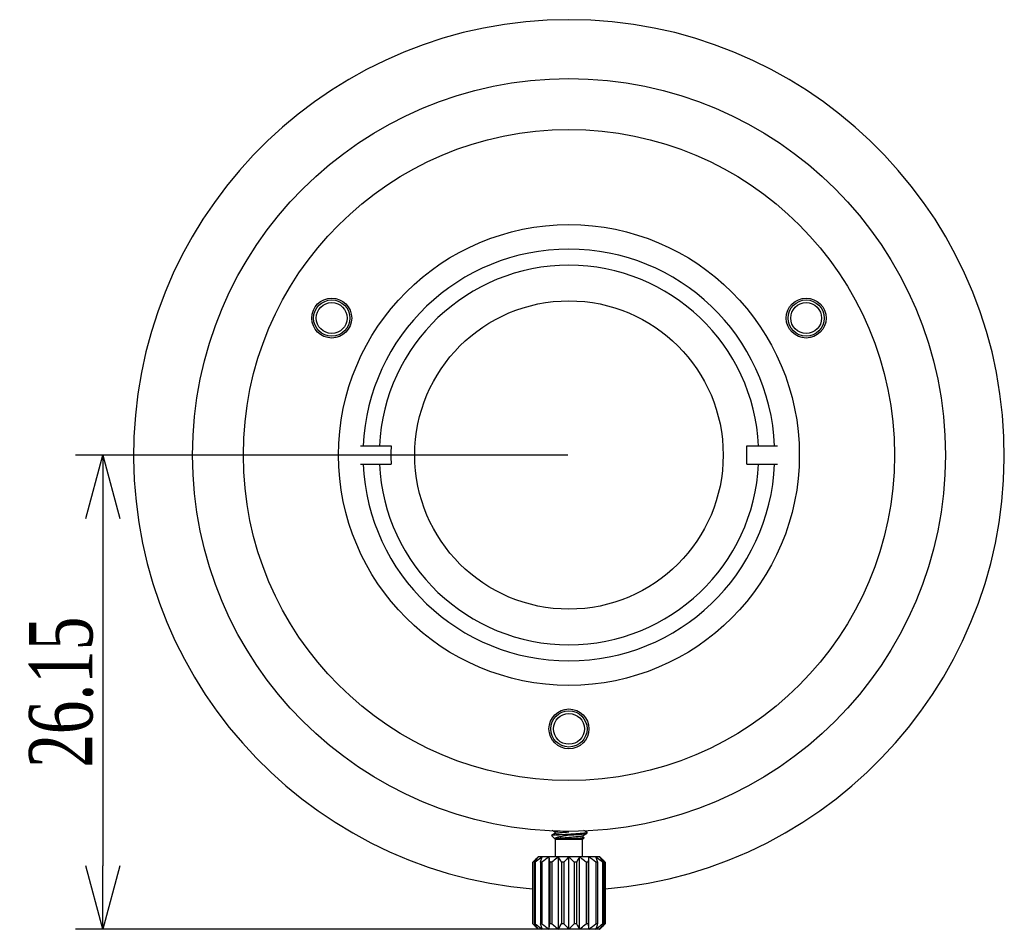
# Model space of a CAD drawing. Header units: millimetres. Extents: x 399 to 540, y 45 to 163.
# Tile 6 of 6: x 486 to 540, y 70 to 120. Entities that reach past the tile are written whole.
import ezdxf

# ---------------------------------------------------------------- set-up
doc = ezdxf.new("R2010")
doc.units = ezdxf.units.MM
doc.header["$LTSCALE"] = 16.335
doc.header["$PDMODE"] = 3
doc.header["$PDSIZE"] = 8
doc.layers.get('0').update_dxf_attribs({"linetype": 'CONTINUOUS'})
doc.layers.get('Defpoints').update_dxf_attribs({"linetype": 'CONTINUOUS'})
doc.styles.add('HZ', font='times.ttf', dxfattribs={"width": 0.7})
doc.dimstyles.get("Standard").update_dxf_attribs({"dimtxt": 3.5, "dimasz": 3.5, "dimexe": 1.5, "dimexo": 0.0625, "dimgap": 0.5, "dimtad": 1, "dimdsep": 46, "dimtxsty": 'HZ', "dimblk": 'OPEN30', "dimcen": 0.09, "dimadec": 0, "dimazin": 0, "dimtp": 0.01, "dimtm": 0.01, "dimtfac": 1, "dimtmove": 0, "dimatfit": 3, "dimldrblk": 'OPEN30', "dimfxl": 1, "dimtolj": 1, "dimarcsym": 0})

# ---------------------------------------------------------------- blocks, each defined once
blk = doc.blocks.new('_Open30')
at = {"color": 0, "linetype": 'ByBlock', "lineweight": -2}
for p, q in [((-1, 0.268), (0, 0)), ((0, 0), (-1, -0.268)), ((0, 0), (-1, 0))]:
    blk.add_line(p, q, dxfattribs=at)
blk = doc.blocks.new('*D7')
at = {"color": 0, "lineweight": -2, "transparency": 16777216}
for p, q in [((515.942, 96.128), (488.807, 96.128)), ((490.307, 92.628), (490.307, 73.478)), ((514.267, 69.978), (488.807, 69.978))]:
    blk.add_line(p, q, dxfattribs=at)
at = {"layer": 'Defpoints', "color": 0, "transparency": 16777216}
for p in [(516.004, 96.128), (490.307, 69.978), (514.33, 69.978)]:
    blk.add_point(p, dxfattribs=at)
at = {"color": 0, "lineweight": -2, "transparency": 16777216, "xscale": 3.5, "yscale": 3.5, "zscale": 3.5}
for p, rotation in [((490.307, 96.128), 90), ((490.307, 69.978), 270)]:
    blk.add_blockref('_Open30', p, dxfattribs=dict(at, rotation=rotation))
at = {"color": 0, "transparency": 16777216, "insert": (488.022, 83.053), "char_height": 3.5, "attachment_point": 5, "rotation": 90, "style": 'HZ'}
blk.add_mtext('\\A1;26.15', dxfattribs=at)

msp = doc.modelspace()

# ---------------------------------------------------------------- linework, layer by layer
at = {"color": 0, "linetype": 'Continuous'}
for p, q in [((504.515, 96.628), (506.201, 96.628)), ((525.807, 96.628), (527.493, 96.628)), ((504.515, 95.628), (506.201, 95.628)), ((525.807, 95.628), (527.493, 95.628)), ((515.254, 74.928), (515.036, 75.146)), ((515.228, 75.262), (515.037, 75.151)), ((515.064, 75.44), (515.221, 75.349)), ((515.221, 75.353), (515.221, 75.257)), ((516.108, 74.961), (515.228, 74.961)), ((516.754, 74.928), (515.254, 74.928)), ((515.254, 73.978), (515.254, 74.928)), ((516.004, 75.178), (515.297, 75.178)), ((515.933, 75.347), (516.006, 75.353)), ((516.754, 74.928), (516.846, 75.019)), ((516.754, 73.978), (516.754, 74.928)), ((516.78, 75.144), (516.998, 75.271)), ((516.788, 75.053), (516.788, 75.149)), ((516.844, 75.025), (516.788, 75.057)), ((516.998, 75.335), (516.831, 75.432)), ((516.998, 75.271), (517.004, 75.278)), ((517.004, 75.278), (517.004, 75.328)), ((514.304, 73.978), (514.004, 73.678)), ((517.704, 73.978), (514.304, 73.978)), ((514.911, 69.978), (514.911, 73.978)), ((515.423, 69.978), (515.423, 73.978)), ((516.004, 69.978), (516.004, 73.978)), ((516.586, 69.978), (516.586, 73.978)), ((517.097, 69.978), (517.097, 73.978)), ((517.704, 73.978), (518.004, 73.678)), ((514.005, 73.678), (514.004, 73.678)), ((514.004, 70.278), (514.004, 73.678)), ((514.005, 73.678), (514.005, 70.278)), ((514.149, 73.678), (514.103, 73.678)), ((514.103, 73.678), (514.103, 70.278)), ((514.149, 73.678), (514.149, 70.278)), ((514.517, 73.678), (514.429, 73.678)), ((514.429, 73.678), (514.429, 70.278)), ((514.517, 73.678), (514.517, 70.278)), ((515.063, 73.678), (514.946, 73.678)), ((514.946, 73.678), (514.946, 70.278)), ((515.063, 73.678), (515.063, 70.278)), ((515.724, 73.678), (515.59, 73.678)), ((515.59, 73.678), (515.59, 70.278)), ((515.724, 73.678), (515.724, 70.278)), ((516.418, 73.678), (516.284, 73.678)), ((516.284, 73.678), (516.284, 70.278)), ((516.418, 73.678), (516.418, 70.278)), ((517.062, 73.678), (516.945, 73.678)), ((516.945, 73.678), (516.945, 70.278)), ((517.062, 73.678), (517.062, 70.278)), ((517.579, 73.678), (517.492, 73.678)), ((517.492, 73.678), (517.492, 70.278)), ((517.579, 73.678), (517.579, 70.278)), ((517.906, 73.678), (517.859, 73.678)), ((517.859, 73.678), (517.859, 70.278)), ((517.906, 73.678), (517.906, 70.278)), ((518.004, 73.678), (518.003, 73.678)), ((518.003, 73.678), (518.003, 70.278)), ((518.004, 70.278), (518.004, 73.678)), ((514.005, 70.278), (514.004, 70.278)), ((514.304, 69.978), (514.004, 70.278)), ((514.149, 70.278), (514.103, 70.278)), ((514.517, 70.278), (514.429, 70.278)), ((515.063, 70.278), (514.946, 70.278)), ((515.724, 70.278), (515.59, 70.278)), ((516.418, 70.278), (516.284, 70.278)), ((517.062, 70.278), (516.945, 70.278)), ((517.579, 70.278), (517.492, 70.278)), ((517.704, 69.978), (518.004, 70.278)), ((517.906, 70.278), (517.859, 70.278)), ((518.004, 70.278), (518.003, 70.278)), ((517.704, 69.978), (514.304, 69.978))]:
    msp.add_line(p, q, dxfattribs=at)
for centre, radius in [((516.004, 96.128), 20.75), ((516.004, 96.128), 17.95), ((516.004, 96.128), 12.7), ((502.927, 103.678), 1.1), ((529.081, 103.678), 1.1), ((502.927, 103.678), 1), ((502.927, 103.678), 0.85), ((516.004, 96.128), 8.5), ((529.081, 103.678), 1), ((529.081, 103.678), 0.85), ((516.004, 81.028), 1.1), ((516.004, 81.028), 1), ((516.004, 81.028), 0.85)]:
    msp.add_circle(centre, radius, dxfattribs=at)
for centre, radius, start, end in [((516.004, 96.128), 24, 274.7895, 265.2105), ((516.004, 96.128), 11.35, 2.5249, 177.4751), ((516.004, 96.128), 10.463, 2.739, 177.261), ((516.004, 96.128), 9.815, 177.0801, 182.9199), ((516.004, 96.128), 9.815, 357.0801, 2.9199), ((516.004, 96.128), 11.35, 182.5249, 357.4751), ((516.004, 96.128), 10.463, 182.739, 357.261), ((517.875, 71.103), 4.564, 140.953, 141.153), ((537.367, 71.492), 20.422, 173.0078, 173.855), ((514.133, 71.103), 4.564, 38.847, 39.047), ((494.641, 72.464), 20.422, 353.0078, 353.855), ((517.875, 72.853), 4.564, 218.847, 219.047), ((514.133, 72.853), 4.564, 320.953, 321.153)]:
    msp.add_arc(centre, radius, start, end, dxfattribs=at)
for points, knots in [([(515.037, 75.151), (515.037, 75.15), (515.036, 75.15), (515.035, 75.149), (515.035, 75.147), (515.035, 75.147), (515.036, 75.146)], [0, 0, 0, 0, 0.332411, 0.57072, 0.766075, 1, 1, 1, 1]), ([(515.297, 75.178), (515.263, 75.176), (515.215, 75.173), (515.155, 75.168), (515.119, 75.165), (515.089, 75.161), (515.065, 75.158), (515.049, 75.155), (515.04, 75.152), (515.037, 75.151)], [0, 0, 0, 0, 0.390521, 0.553262, 0.692619, 0.807611, 0.897457, 0.961575, 1, 1, 1, 1]), ([(515.221, 75.353), (515.221, 75.356), (515.225, 75.36), (515.232, 75.364), (515.241, 75.368), (515.252, 75.371), (515.271, 75.376), (515.317, 75.386), (515.401, 75.398), (515.473, 75.406), (515.515, 75.41)], [0, 0, 0, 0, 0.028549, 0.051926, 0.082467, 0.120413, 0.165838, 0.278854, 0.589336, 1, 1, 1, 1]), ([(515.228, 74.961), (515.226, 74.966), (515.226, 74.978), (515.236, 74.993), (515.253, 75.008), (515.277, 75.022), (515.309, 75.036), (515.347, 75.05), (515.392, 75.063), (515.463, 75.082), (515.565, 75.104), (515.7, 75.129), (515.849, 75.154), (515.951, 75.17), (516.004, 75.178)], [0, 0, 0, 0, 0.01826, 0.038639, 0.064886, 0.098555, 0.140082, 0.189389, 0.246166, 0.309956, 0.456375, 0.623767, 0.806809, 1, 1, 1, 1]), ([(515.228, 75.262), (515.232, 75.264), (515.242, 75.268), (515.259, 75.273), (515.281, 75.278), (515.321, 75.286), (515.383, 75.295), (515.469, 75.305), (515.57, 75.316), (515.684, 75.326), (515.806, 75.337), (515.89, 75.344), (515.933, 75.347)], [0, 0, 0, 0, 0.018272, 0.043604, 0.076044, 0.11546, 0.214295, 0.337595, 0.482025, 0.643611, 0.817883, 1, 1, 1, 1]), ([(515.228, 74.961), (515.231, 74.964), (515.242, 74.968), (515.26, 74.974), (515.285, 74.979), (515.329, 74.987), (515.397, 74.997), (515.493, 75.008), (515.605, 75.019), (515.73, 75.03), (515.863, 75.042), (516.002, 75.053), (516.14, 75.064), (516.274, 75.075), (516.399, 75.086), (516.512, 75.098), (516.608, 75.109), (516.677, 75.118), (516.721, 75.126), (516.746, 75.132), (516.765, 75.137), (516.776, 75.142), (516.78, 75.144)], [0, 0, 0, 0, 0.008747, 0.021168, 0.037283, 0.057011, 0.106765, 0.168966, 0.24168, 0.322613, 0.409198, 0.498682, 0.588215, 0.674949, 0.756123, 0.829163, 0.891764, 0.941978, 0.961957, 0.978322, 0.990999, 1, 1, 1, 1]), ([(515.297, 75.178), (515.375, 75.185), (515.546, 75.198), (515.815, 75.216), (516.053, 75.231), (516.245, 75.243), (516.384, 75.253), (516.515, 75.262), (516.634, 75.271), (516.74, 75.28), (516.83, 75.289), (516.894, 75.297), (516.935, 75.304), (516.959, 75.309), (516.978, 75.313), (516.991, 75.317), (516.998, 75.321), (517.002, 75.323), (517.004, 75.326), (517.004, 75.328)], [0, 0, 0, 0, 0.137632, 0.298819, 0.469769, 0.554319, 0.635816, 0.712502, 0.782729, 0.844989, 0.897956, 0.940518, 0.957617, 0.971822, 0.983076, 0.991381, 0.994454, 0.996849, 1, 1, 1, 1]), ([(516.004, 75.178), (516.065, 75.182), (516.184, 75.189), (516.357, 75.201), (516.519, 75.212), (516.664, 75.224), (516.772, 75.233), (516.846, 75.241), (516.891, 75.247), (516.929, 75.253), (516.959, 75.259), (516.982, 75.264), (516.994, 75.268), (516.998, 75.271)], [0, 0, 0, 0, 0.182031, 0.358034, 0.522184, 0.669052, 0.7938, 0.846574, 0.89237, 0.930822, 0.961662, 0.98471, 1, 1, 1, 1]), ([(516.108, 74.961), (516.154, 74.965), (516.243, 74.973), (516.371, 74.984), (516.487, 74.995), (516.588, 75.006), (516.66, 75.016), (516.708, 75.024), (516.736, 75.029), (516.758, 75.035), (516.772, 75.04), (516.78, 75.044), (516.785, 75.047), (516.788, 75.051), (516.788, 75.053)], [0, 0, 0, 0, 0.199355, 0.38752, 0.558432, 0.706712, 0.827683, 0.876747, 0.917697, 0.950304, 0.974477, 0.98347, 0.99053, 1, 1, 1, 1]), ([(516.846, 75.019), (516.845, 75.019), (516.843, 75.017), (516.836, 75.015), (516.824, 75.012), (516.805, 75.008), (516.779, 75.005), (516.748, 75.001), (516.711, 74.998), (516.669, 74.994), (516.602, 74.989), (516.508, 74.983), (516.385, 74.976), (516.25, 74.969), (516.156, 74.964), (516.108, 74.961)], [0, 0, 0, 0, 0.004168, 0.010221, 0.028391, 0.054793, 0.089363, 0.131907, 0.182148, 0.239737, 0.30425, 0.452068, 0.621025, 0.805712, 1, 1, 1, 1]), ([(516.844, 75.025), (516.844, 75.024), (516.845, 75.024), (516.847, 75.022), (516.847, 75.021), (516.846, 75.02), (516.846, 75.019)], [0, 0, 0, 0, 0.331877, 0.56986, 0.76535, 1, 1, 1, 1]), ([(517.004, 75.328), (517.004, 75.329), (517.003, 75.332), (517, 75.334), (516.998, 75.335)], [0, 0, 0, 0, 0.188313, 1, 1, 1, 1]), ([(514.33, 73.978), (514.302, 73.954), (514.192, 73.857), (514.084, 73.755), (514.005, 73.678)], [0, 0, 0, 0, 0.248863, 1, 1, 1, 1]), ([(514.103, 73.678), (514.12, 73.703), (514.191, 73.8), (514.264, 73.896), (514.32, 73.966)], [0, 0, 0, 0, 0.252772, 1, 1, 1, 1]), ([(514.532, 73.978), (514.499, 73.954), (514.369, 73.857), (514.243, 73.755), (514.149, 73.678)], [0, 0, 0, 0, 0.249818, 1, 1, 1, 1]), ([(514.429, 73.678), (514.438, 73.704), (514.47, 73.804), (514.505, 73.904), (514.532, 73.978)], [0, 0, 0, 0, 0.255718, 1, 1, 1, 1]), ([(514.946, 73.678), (514.943, 73.704), (514.932, 73.804), (514.921, 73.904), (514.911, 73.978)], [0, 0, 0, 0, 0.256694, 1, 1, 1, 1]), ([(515.423, 73.978), (515.392, 73.954), (515.27, 73.857), (515.151, 73.755), (515.063, 73.678)], [0, 0, 0, 0, 0.249455, 1, 1, 1, 1]), ([(515.59, 73.678), (515.577, 73.704), (515.523, 73.805), (515.466, 73.905), (515.423, 73.978)], [0, 0, 0, 0, 0.254298, 1, 1, 1, 1]), ([(516.004, 73.978), (515.98, 73.954), (515.884, 73.856), (515.792, 73.755), (515.724, 73.678)], [0, 0, 0, 0, 0.247986, 1, 1, 1, 1]), ([(516.284, 73.678), (516.262, 73.704), (516.17, 73.806), (516.077, 73.906), (516.004, 73.978)], [0, 0, 0, 0, 0.251847, 1, 1, 1, 1]), ([(516.586, 73.978), (516.571, 73.954), (516.513, 73.855), (516.458, 73.754), (516.418, 73.678)], [0, 0, 0, 0, 0.245244, 1, 1, 1, 1]), ([(516.945, 73.678), (516.915, 73.704), (516.798, 73.806), (516.678, 73.906), (516.586, 73.978)], [0, 0, 0, 0, 0.250519, 1, 1, 1, 1]), ([(517.476, 73.978), (517.485, 73.954), (517.521, 73.854), (517.554, 73.754), (517.579, 73.678)], [0, 0, 0, 0, 0.243638, 1, 1, 1, 1]), ([(517.859, 73.678), (517.828, 73.704), (517.702, 73.806), (517.574, 73.906), (517.476, 73.978)], [0, 0, 0, 0, 0.25019, 1, 1, 1, 1]), ([(518.003, 73.678), (517.976, 73.704), (517.87, 73.806), (517.762, 73.906), (517.678, 73.978)], [0, 0, 0, 0, 0.251056, 1, 1, 1, 1]), ([(517.688, 73.966), (517.707, 73.942), (517.781, 73.848), (517.853, 73.751), (517.906, 73.678)], [0, 0, 0, 0, 0.246966, 1, 1, 1, 1]), ([(514.005, 70.278), (514.032, 70.252), (514.138, 70.15), (514.246, 70.05), (514.33, 69.978)], [0, 0, 0, 0, 0.251056, 1, 1, 1, 1]), ([(514.32, 69.99), (514.301, 70.013), (514.227, 70.108), (514.155, 70.204), (514.103, 70.278)], [0, 0, 0, 0, 0.246966, 1, 1, 1, 1]), ([(514.149, 70.278), (514.18, 70.252), (514.306, 70.149), (514.434, 70.05), (514.532, 69.978)], [0, 0, 0, 0, 0.25019, 1, 1, 1, 1]), ([(514.532, 69.978), (514.523, 70.002), (514.487, 70.102), (514.454, 70.202), (514.429, 70.278)], [0, 0, 0, 0, 0.243638, 1, 1, 1, 1]), ([(515.063, 70.278), (515.093, 70.252), (515.21, 70.15), (515.33, 70.05), (515.423, 69.978)], [0, 0, 0, 0, 0.250519, 1, 1, 1, 1]), ([(515.423, 69.978), (515.437, 70.002), (515.495, 70.101), (515.55, 70.202), (515.59, 70.278)], [0, 0, 0, 0, 0.245244, 1, 1, 1, 1]), ([(515.724, 70.278), (515.747, 70.252), (515.838, 70.15), (515.932, 70.05), (516.004, 69.978)], [0, 0, 0, 0, 0.251847, 1, 1, 1, 1]), ([(516.004, 69.978), (516.028, 70.002), (516.124, 70.1), (516.216, 70.201), (516.284, 70.278)], [0, 0, 0, 0, 0.247986, 1, 1, 1, 1]), ([(516.418, 70.278), (516.432, 70.252), (516.486, 70.151), (516.542, 70.051), (516.586, 69.978)], [0, 0, 0, 0, 0.254298, 1, 1, 1, 1]), ([(516.586, 69.978), (516.616, 70.002), (516.738, 70.099), (516.857, 70.201), (516.945, 70.278)], [0, 0, 0, 0, 0.249455, 1, 1, 1, 1]), ([(517.062, 70.278), (517.065, 70.252), (517.076, 70.152), (517.088, 70.052), (517.097, 69.978)], [0, 0, 0, 0, 0.256694, 1, 1, 1, 1]), ([(517.579, 70.278), (517.571, 70.252), (517.538, 70.152), (517.503, 70.052), (517.476, 69.978)], [0, 0, 0, 0, 0.255718, 1, 1, 1, 1]), ([(517.476, 69.978), (517.509, 70.002), (517.639, 70.099), (517.765, 70.2), (517.859, 70.278)], [0, 0, 0, 0, 0.249818, 1, 1, 1, 1]), ([(517.678, 69.978), (517.706, 70.002), (517.817, 70.099), (517.924, 70.201), (518.003, 70.278)], [0, 0, 0, 0, 0.248863, 1, 1, 1, 1]), ([(517.906, 70.278), (517.888, 70.253), (517.817, 70.156), (517.745, 70.06), (517.688, 69.99)], [0, 0, 0, 0, 0.252772, 1, 1, 1, 1])]:
    msp.add_open_spline(points, degree=3, knots=knots, dxfattribs=at)
for points in [[(514.911, 73.978), (514.777, 73.882), (514.645, 73.781), (514.517, 73.678)], [(517.492, 73.678), (517.363, 73.781), (517.232, 73.882), (517.097, 73.978)], [(514.517, 70.278), (514.645, 70.175), (514.777, 70.074), (514.911, 69.978)], [(517.097, 69.978), (517.232, 70.074), (517.363, 70.175), (517.492, 70.278)]]:
    msp.add_open_spline(points, degree=3, dxfattribs=at)

# ---------------------------------------------------------------- dimensions: what is measured, and where the dimension line sits
at = {"color": 0}
dim = msp.add_linear_dim(base=(490.307, 69.978), p1=(516.004, 96.128), p2=(514.33, 69.978), angle=90, dimstyle='STANDARD', dxfattribs=at)
dim.commit()
dim.dimension.update_dxf_attribs({"geometry": '*D7', "text_midpoint": (488.022, 83.053)})

doc.saveas('drawing.dxf')
